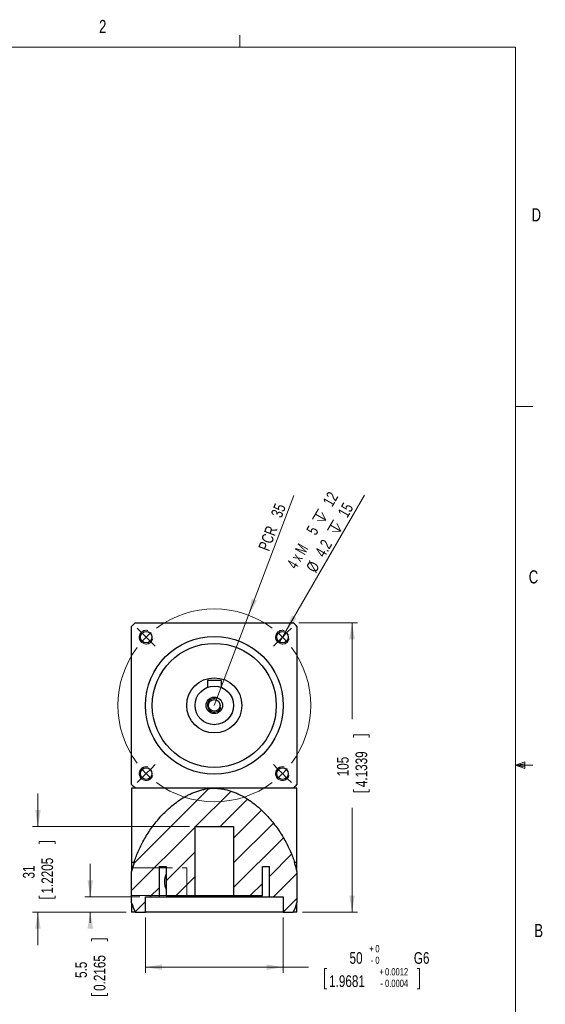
# Model space of a CAD drawing. Header units: millimetres. Extents: x 11 to 421, y 5 to 275.
# Tile 7 of 7: x 326 to 421, y 97 to 275. Entities that reach past the tile are written whole.
import ezdxf

# ---------------------------------------------------------------- set-up
doc = ezdxf.new("R2010")
doc.units = ezdxf.units.MM
doc.linetypes.add('HIDDEN', pattern=[1.905, 1.27, -0.635])
doc.styles.add('SLDTEXTSTYLE0', font='TXT', dxfattribs={"width": 0.75})
doc.styles.add('SLDTEXTSTYLE4', font='TXT', dxfattribs={"width": 0.65})
doc.dimstyles.new('SLDDIMSTYLE0', dxfattribs={"dimtxt": 2.116667, "dimasz": 3, "dimexe": 0, "dimexo": 0.0625, "dimgap": 0.529167, "dimtad": 2, "dimlfac": 2, "dimrnd": 1e-09, "dimzin": 12, "dimdsep": 46, "dimtxsty": 'SLDTEXTSTYLE0', "dimsah": 1, "dimcen": 0.09, "dimadec": 0, "dimazin": 0, "dimtfac": 1, "dimtmove": 0, "dimatfit": 3, "dimfxl": 1, "dimtolj": 1, "dimtzin": 12, "dimarcsym": 0})
doc.dimstyles.new('SLDDIMSTYLE1', dxfattribs={"dimtxt": 2.116667, "dimasz": 3, "dimexe": 0, "dimexo": 0.0625, "dimgap": 0.529167, "dimtad": 2, "dimlfac": 2, "dimrnd": 1e-09, "dimzin": 12, "dimdsep": 46, "dimtxsty": 'SLDTEXTSTYLE0', "dimsah": 1, "dimcen": 0.09, "dimadec": 0, "dimazin": 0, "dimtfac": 1, "dimtofl": 0, "dimtmove": 0, "dimatfit": 3, "dimfxl": 1, "dimtolj": 1, "dimtzin": 12, "dimarcsym": 0})
doc.dimstyles.new('SLDDIMSTYLE11', dxfattribs={"dimtxt": 2.116667, "dimasz": 3, "dimexe": 0, "dimexo": 0.0625, "dimgap": 0.529167, "dimtad": 0, "dimdec": 1, "dimlfac": 2, "dimrnd": 1e-09, "dimzin": 12, "dimdsep": 46, "dimtxsty": 'SLDTEXTSTYLE0', "dimsah": 1, "dimcen": 0.09, "dimadec": 0, "dimazin": 0, "dimtfac": 1, "dimtofl": 0, "dimtmove": 0, "dimatfit": 3, "dimfxl": 1, "dimtolj": 1, "dimtzin": 12, "dimarcsym": 0})
doc.dimstyles.new('SLDDIMSTYLE12', dxfattribs={"dimtxt": 2.116667, "dimasz": 3, "dimexe": 0, "dimexo": 0.0625, "dimgap": 0.529167, "dimtad": 0, "dimdec": 1, "dimlfac": 2, "dimrnd": 1e-09, "dimzin": 12, "dimdsep": 46, "dimtxsty": 'SLDTEXTSTYLE0', "dimsah": 1, "dimcen": 0.09, "dimadec": 0, "dimazin": 0, "dimtol": 1, "dimtp": 0.03, "dimtm": 0.01, "dimtfac": 1.6, "dimtdec": 1, "dimtofl": 0, "dimtmove": 0, "dimatfit": 3, "dimfxl": 1, "dimtolj": 1, "dimarcsym": 0})
doc.dimstyles.new('SLDDIMSTYLE2', dxfattribs={"dimtxt": 2.116667, "dimasz": 3, "dimexe": 0, "dimexo": 0.0625, "dimgap": 0.529167, "dimtad": 0, "dimlfac": 2, "dimrnd": 1e-09, "dimzin": 12, "dimdsep": 46, "dimtxsty": 'SLDTEXTSTYLE0', "dimsah": 1, "dimcen": 0.09, "dimadec": 0, "dimazin": 0, "dimtfac": 1, "dimtofl": 0, "dimtmove": 0, "dimatfit": 3, "dimfxl": 1, "dimtolj": 1, "dimtzin": 12, "dimarcsym": 0})
doc.dimstyles.new('SLDDIMSTYLE3', dxfattribs={"dimtxt": 2.116667, "dimasz": 3, "dimexe": 0, "dimexo": 0.0625, "dimgap": 0.529167, "dimtad": 0, "dimlfac": 2, "dimrnd": 1e-09, "dimzin": 12, "dimdsep": 46, "dimtxsty": 'SLDTEXTSTYLE0', "dimsah": 1, "dimcen": 0.09, "dimadec": 0, "dimazin": 0, "dimtfac": 1, "dimtofl": 0, "dimtmove": 0, "dimatfit": 3, "dimfxl": 1, "dimtolj": 1, "dimtzin": 12, "dimarcsym": 0})

# ---------------------------------------------------------------- blocks, each defined once
blk = doc.blocks.new('*D59')
at = {"color": 7, "linetype": 'Continuous', "lineweight": 0}
for p, q in [((338.79, 116.14), (338.79, 122.14)), ((347.8, 116.14), (337.79, 116.14)), ((345.3, 113.39), (337.79, 113.39)), ((338.79, 113.39), (338.79, 111.42)), ((339.04, 108.54), (341.9, 108.54)), ((339.04, 108.54), (339.04, 108.11)), ((341.9, 108.54), (341.9, 108.11)), ((339.04, 98.23), (339.04, 98.66)), ((341.9, 98.23), (341.9, 98.66)), ((339.04, 98.23), (341.9, 98.23))]:
    blk.add_line(p, q, dxfattribs=at)
for points in [[(338.79, 116.14), (339.29, 119.14), (338.29, 119.14)], [(338.79, 113.39), (338.29, 110.39), (339.29, 110.39)]]:
    blk.add_solid(points, dxfattribs=at)
at = {"color": 7, "linetype": 'Continuous', "lineweight": 0, "char_height": 2.117, "attachment_point": 1, "rotation": 90, "style": 'SLDTEXTSTYLE0'}
for s, insert in [('0.2165', (339.42, 99.09)), ('5.5', (336.06, 101.43))]:
    blk.add_mtext(s, dxfattribs=dict(at, insert=insert))
blk = doc.blocks.new('*D60')
at = {"color": 7, "linetype": 'Continuous', "lineweight": 0}
for p, q in [((329.29, 128.89), (329.29, 134.89)), ((356.81, 128.89), (328.29, 128.89)), ((329.54, 126.2), (332.4, 126.2)), ((329.54, 126.2), (329.54, 125.77)), ((332.4, 126.2), (332.4, 125.77)), ((329.54, 115.89), (329.54, 116.32)), ((332.4, 115.89), (332.4, 116.32)), ((329.54, 115.89), (332.4, 115.89)), ((345.3, 113.39), (328.29, 113.39)), ((329.29, 113.39), (329.29, 107.39))]:
    blk.add_line(p, q, dxfattribs=at)
for points in [[(329.29, 128.89), (329.79, 131.89), (328.79, 131.89)], [(329.29, 113.39), (328.79, 110.39), (329.79, 110.39)]]:
    blk.add_solid(points, dxfattribs=at)
at = {"color": 7, "linetype": 'Continuous', "lineweight": 0, "char_height": 2.117, "attachment_point": 1, "rotation": 90, "style": 'SLDTEXTSTYLE0'}
for s, insert in [('1.2205', (329.92, 116.75)), ('31', (326.56, 119.48))]:
    blk.add_mtext(s, dxfattribs=dict(at, insert=insert))
blk = doc.blocks.new('SW_SYMBOL_HOLE_DEPTH')
at = {"color": 0, "linetype": 'Continuous', "lineweight": 0}
for p, q in [((0, 875), (800, 875)), ((400, 875), (400, 75)), ((100, 555), (400, 75)), ((700, 555), (400, 75))]:
    blk.add_line(p, q, dxfattribs=at)
blk = doc.blocks.new('*D61')
at = {"color": 7, "linetype": 'Continuous', "lineweight": 0}
for q in [(388.56, 189.05), (373.05, 162.18)]:
    blk.add_line((374.3, 164.34), q, dxfattribs=at)
blk.add_solid([(374.3, 164.34), (376.23, 166.69), (375.37, 167.19)], dxfattribs=at)
at = {"color": 7, "linetype": 'Continuous', "lineweight": 0, "xscale": 0.0027037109, "yscale": 0.0027037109, "zscale": 0.0027037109, "rotation": 60}
for p in [(381.17, 183.47), (383.9, 181.47)]:
    blk.add_blockref('SW_SYMBOL_HOLE_DEPTH', p, dxfattribs=at)
at = {"color": 7, "linetype": 'Continuous', "lineweight": 0, "attachment_point": 1, "rotation": 60}
for s, insert, char_height, style in [(' 12', (380.58, 187.31), 2.117, 'SLDTEXTSTYLE0'), (' 15', (383.31, 185.31), 2.117, 'SLDTEXTSTYLE0'), ('5', (377.89, 182.66), 2.12, 'SLDTEXTSTYLE0'), ('4 x M', (374.36, 176.53), 2.117, 'SLDTEXTSTYLE4'), ('4.2 ', (379.45, 178.63), 2.117, 'SLDTEXTSTYLE0'), ('%%c', (377.85, 175.86), 2.117, 'SLDTEXTSTYLE0')]:
    blk.add_mtext(s, dxfattribs=dict(at, insert=insert, char_height=char_height, style=style))
blk = doc.blocks.new('*D62')
at = {"color": 7, "linetype": 'Continuous', "lineweight": 0}
for q in [(375.73, 188.94), (361.3, 150.89)]:
    blk.add_line((367.51, 167.25), q, dxfattribs=at)
blk.add_solid([(367.51, 167.25), (369.04, 169.88), (368.1, 170.23)], dxfattribs=at)
at = {"color": 7, "linetype": 'Continuous', "lineweight": 0, "char_height": 2.117, "attachment_point": 1, "rotation": 69.2293, "style": 'SLDTEXTSTYLE0'}
for s, insert in [('35', (371.51, 185.5)), ('PCR ', (369.22, 179.47))]:
    blk.add_mtext(s, dxfattribs=dict(at, insert=insert))
blk = doc.blocks.new('*D63')
at = {"color": 7, "linetype": 'Continuous', "lineweight": 0}
for p, q in [((348.8, 112.39), (348.8, 102.39)), ((373.8, 112.39), (373.8, 102.39)), ((348.8, 103.39), (373.8, 103.39)), ((373.8, 103.39), (378.4, 103.39)), ((381.28, 103.14), (381.28, 99.44)), ((381.28, 103.14), (381.71, 103.14)), ((398.52, 103.14), (398.09, 103.14)), ((398.52, 103.14), (398.52, 99.44)), ((381.28, 99.44), (381.71, 99.44)), ((398.52, 99.44), (398.09, 99.44))]:
    blk.add_line(p, q, dxfattribs=at)
for points in [[(348.8, 103.39), (351.8, 102.89), (351.8, 103.89)], [(373.8, 103.39), (370.8, 103.89), (370.8, 102.89)]]:
    blk.add_solid(points, dxfattribs=at)
at = {"color": 7, "linetype": 'Continuous', "lineweight": 0, "attachment_point": 1, "style": 'SLDTEXTSTYLE0'}
for s, insert, char_height in [('+', (389.46, 107.41), 1.32), ('0', (390.53, 107.41), 1.32), ('50', (385.85, 106.12), 2.117), (' G6', (396.93, 106.12), 2.117), ('-', (389.7, 105.31), 1.32), ('0', (390.53, 105.31), 1.32), ('1.9681', (382.14, 101.92), 2.117), ('+', (391.22, 103.22), 1.32), ('0.0012', (392.29, 103.22), 1.323), ('-', (391.46, 101.12), 1.32), ('0.0004', (392.29, 101.12), 1.323)]:
    blk.add_mtext(s, dxfattribs=dict(at, insert=insert, char_height=char_height))
blk = doc.blocks.new('*D64')
at = {"color": 7, "linetype": 'Continuous', "lineweight": 0}
for p, q in [((376.64, 165.89), (387.3, 165.89)), ((386.3, 165.89), (386.3, 148.39)), ((386.55, 145.52), (389.41, 145.52)), ((386.55, 145.52), (386.55, 145.09)), ((389.41, 145.52), (389.41, 145.09)), ((386.55, 135.21), (386.55, 135.63)), ((386.55, 135.21), (389.41, 135.21)), ((389.41, 135.21), (389.41, 135.63)), ((386.3, 113.39), (386.3, 132.33)), ((377.3, 113.39), (387.3, 113.39))]:
    blk.add_line(p, q, dxfattribs=at)
for points in [[(386.3, 165.89), (385.8, 162.89), (386.8, 162.89)], [(386.3, 113.39), (386.8, 116.39), (385.8, 116.39)]]:
    blk.add_solid(points, dxfattribs=at)
at = {"color": 7, "linetype": 'Continuous', "lineweight": 0, "char_height": 2.117, "attachment_point": 1, "rotation": 90, "style": 'SLDTEXTSTYLE0'}
for s, insert in [('4.1339', (386.93, 136.06)), ('105', (383.57, 138.02))]:
    blk.add_mtext(s, dxfattribs=dict(at, insert=insert))
blk = doc.blocks.new('SW_CENTERMARKSYMBOL_16')
at = {"color": 0, "linetype": 'Continuous', "lineweight": 0}
for p, q in [((-25.63, 0.88), (-26.38, 1.63)), ((-24.75, 0), (-25.63, 0.88)), ((-24.75, 0), (-23.86, -0.88)), ((0, 0), (-0.88, -0.88)), ((0, 0), (0.88, 0.88)), ((0.88, 0.88), (1.63, 1.63)), ((-23.86, -0.88), (-23.12, -1.63)), ((-0.88, -0.88), (-1.63, -1.63)), ((-23.86, -23.86), (-23.12, -23.12)), ((-0.88, -23.86), (-1.63, -23.12)), ((-24.75, -24.75), (-25.63, -25.63)), ((-24.75, -24.75), (-23.86, -23.86)), ((0, -24.75), (-0.88, -23.86)), ((0, -24.75), (0.88, -25.63)), ((-25.63, -25.63), (-26.38, -26.38)), ((0.88, -25.63), (1.63, -26.38))]:
    blk.add_line(p, q, dxfattribs=at)
for start, end in [(53.1851, 126.8149), (130.9074, 135), (45, 49.0926), (135, 139.0926), (40.9074, 45), (143.1851, 216.8149), (323.1851, 36.8149), (220.9074, 225), (225, 229.0926), (310.9074, 315), (315, 319.0926), (233.1851, 306.8149)]:
    blk.add_arc((-12.37, -12.37), 17.5, start, end, dxfattribs=at)

msp = doc.modelspace()

# ---------------------------------------------------------------- hatches: boundary and pattern name
at = {"linetype": 'Continuous', "lineweight": 0}
h = msp.add_hatch(dxfattribs=at)
h.set_pattern_fill('ANSI31', style=0)
edge = h.paths.add_edge_path(flags=0)
edge.add_spline(control_points=[(346.3004, 115.0649), (346.461, 114.4767), (346.6804, 113.915), (346.963, 113.3871)], knot_values=[0.62783602, 0.62783602, 0.62783602, 0.62783602, 0.65021358, 0.65021358, 0.65021358, 0.65021358], weights=[1, 1, 1, 1], degree=3, periodic=0)
edge.add_line((346.963, 113.3871), (348.8029, 113.3871))
edge.add_line((348.8029, 113.3871), (348.8029, 116.1371))
edge.add_line((348.8029, 116.1371), (351.3035, 116.1371))
edge.add_line((351.3035, 116.1371), (351.3035, 121.6371))
edge.add_line((351.3035, 121.6371), (352.554, 121.6371))
edge.add_line((352.554, 121.6371), (352.554, 116.3871))
edge.add_line((352.554, 116.3871), (357.8093, 116.3871))
edge.add_line((357.8093, 116.3871), (357.8093, 128.8871))
edge.add_line((357.8093, 128.8871), (364.7915, 128.8871))
edge.add_line((364.7915, 128.8871), (364.7915, 116.3871))
edge.add_line((364.7915, 116.3871), (370.0468, 116.3871))
edge.add_line((370.0468, 116.3871), (370.0468, 121.6371))
edge.add_line((370.0468, 121.6371), (371.2973, 121.6371))
edge.add_line((371.2973, 121.6371), (371.2973, 116.1371))
edge.add_line((371.2973, 116.1371), (373.7979, 116.1371))
edge.add_line((373.7979, 116.1371), (373.7979, 113.3871))
edge.add_line((373.7979, 113.3871), (375.6379, 113.3871))
edge.add_spline(control_points=[(375.6379, 113.3871), (375.9204, 113.915), (376.1398, 114.4767), (376.3004, 115.0649)], knot_values=[0, 0, 0, 0, 0.02237756, 0.02237756, 0.02237756, 0.02237756], weights=[1, 1, 1, 1], degree=3, periodic=0)
edge.add_line((376.3004, 115.0649), (376.3004, 120.7741))
edge.add_spline(control_points=[(376.3004, 120.7741), (374.7338, 128.0027), (361.3004, 143.7049), (347.867, 128.0027), (346.3004, 120.7741)], knot_values=[0.08829796, 0.08829796, 0.08829796, 0.08829796, 0.32510679, 0.56191562, 0.56191562, 0.56191562, 0.56191562], weights=[1, 1, 1, 1, 1], degree=3, periodic=0)
edge.add_line((346.3004, 120.7741), (346.3004, 115.0649))
h = msp.add_hatch(dxfattribs=at)
h.set_pattern_fill('ANSI31', style=0)
edge = h.paths.add_edge_path(flags=0)
edge.add_spline(control_points=[(346.3004, 115.0649), (346.461, 114.4767), (346.6804, 113.915), (346.963, 113.3871)], knot_values=[0.62783602, 0.62783602, 0.62783602, 0.62783602, 0.65021358, 0.65021358, 0.65021358, 0.65021358], weights=[1, 1, 1, 1], degree=3, periodic=0)
edge.add_line((346.963, 113.3871), (348.8029, 113.3871))
edge.add_line((348.8029, 113.3871), (348.8029, 116.1371))
edge.add_line((348.8029, 116.1371), (351.3035, 116.1371))
edge.add_line((351.3035, 116.1371), (351.3035, 121.6371))
edge.add_line((351.3035, 121.6371), (352.554, 121.6371))
edge.add_line((352.554, 121.6371), (352.554, 116.3871))
edge.add_line((352.554, 116.3871), (357.8093, 116.3871))
edge.add_line((357.8093, 116.3871), (357.8093, 128.8871))
edge.add_line((357.8093, 128.8871), (364.7915, 128.8871))
edge.add_line((364.7915, 128.8871), (364.7915, 116.3871))
edge.add_line((364.7915, 116.3871), (370.0468, 116.3871))
edge.add_line((370.0468, 116.3871), (370.0468, 121.6371))
edge.add_line((370.0468, 121.6371), (371.2973, 121.6371))
edge.add_line((371.2973, 121.6371), (371.2973, 116.1371))
edge.add_line((371.2973, 116.1371), (373.7979, 116.1371))
edge.add_line((373.7979, 116.1371), (373.7979, 113.3871))
edge.add_line((373.7979, 113.3871), (375.6379, 113.3871))
edge.add_spline(control_points=[(375.6379, 113.3871), (375.9204, 113.915), (376.1398, 114.4767), (376.3004, 115.0649)], knot_values=[0, 0, 0, 0, 0.02237756, 0.02237756, 0.02237756, 0.02237756], weights=[1, 1, 1, 1], degree=3, periodic=0)
edge.add_line((376.3004, 115.0649), (376.3004, 120.7741))
edge.add_spline(control_points=[(376.3004, 120.7741), (374.7338, 128.0027), (361.3004, 143.7049), (347.867, 128.0027), (346.3004, 120.7741)], knot_values=[0.08829796, 0.08829796, 0.08829796, 0.08829796, 0.32510679, 0.56191562, 0.56191562, 0.56191562, 0.56191562], weights=[1, 1, 1, 1, 1], degree=3, periodic=0)
edge.add_line((346.3004, 120.7741), (346.3004, 115.0649))

# ---------------------------------------------------------------- linework, layer by layer
at = {"color": 7, "linetype": 'Continuous', "lineweight": 0}
for p, q in [((365.9442, 270.3087), (365.9442, 272.4626)), ((15.9068, 270.3087), (415.9568, 270.3087)), ((415.9568, 9.9587), (415.9568, 270.3087)), ((415.9568, 205.1124), (419.1318, 205.1124)), ((415.9568, 140.0249), (417.6632, 140.6348)), ((415.9568, 140.0249), (417.6632, 140.2545)), ((415.9568, 140.0249), (419.1318, 140.0249)), ((415.9568, 140.0249), (417.6632, 139.4514)), ((415.9568, 140.0249), (417.6632, 139.7631)), ((417.6632, 140.6348), (417.6632, 139.4514)), ((346.3004, 121.3871), (353.7011, 121.3871)), ((355.4427, 121.3871), (356.3004, 121.3871)), ((356.3004, 116.3871), (356.3004, 121.3871)), ((346.3004, 116.3871), (353.7011, 116.3871)), ((355.4427, 116.3871), (356.3004, 116.3871))]:
    msp.add_line(p, q, dxfattribs=at)
at = {"color": 7, "linetype": 'Continuous', "lineweight": 30}
for p, q in [((346.3004, 136.5497), (346.3004, 165.2246)), ((346.963, 165.8871), (375.6379, 165.8871)), ((376.3004, 165.2246), (376.3004, 136.5497)), ((360.0504, 155.3871), (360.0504, 154.1563)), ((362.5504, 155.3871), (360.0504, 155.3871)), ((362.5504, 155.3871), (362.5504, 154.1563)), ((346.963, 135.8871), (346.3004, 135.8871)), ((375.6379, 135.8871), (346.963, 135.8871)), ((376.3004, 135.8871), (375.6379, 135.8871)), ((357.8093, 128.8871), (364.7915, 128.8871)), ((357.8093, 116.3871), (357.8093, 128.8871)), ((364.7915, 128.8871), (364.7915, 116.3871)), ((346.3004, 122.3871), (346.3004, 120.7741)), ((346.7312, 122.3871), (346.3004, 122.3871)), ((351.3035, 121.6371), (352.554, 121.6371)), ((351.3035, 121.6371), (351.3035, 116.1371)), ((352.554, 121.6371), (352.554, 116.3871)), ((370.0468, 121.6371), (371.2973, 121.6371)), ((370.0468, 116.3871), (370.0468, 121.6371)), ((371.2973, 116.1371), (371.2973, 121.6371)), ((376.3004, 122.3871), (375.8696, 122.3871)), ((376.3004, 120.7741), (376.3004, 122.3871)), ((346.3004, 115.0649), (346.3004, 120.7741)), ((376.3004, 120.7741), (376.3004, 115.0649)), ((348.8029, 116.1371), (351.3035, 116.1371)), ((348.8029, 113.3871), (348.8029, 116.1371)), ((351.3035, 116.1371), (371.2973, 116.1371)), ((352.554, 116.3871), (357.8093, 116.3871)), ((357.8093, 116.3871), (364.7915, 116.3871)), ((364.7915, 116.3871), (370.0468, 116.3871)), ((371.2973, 116.1371), (373.7979, 116.1371)), ((373.7979, 116.1371), (373.7979, 113.3871)), ((346.3004, 115.0649), (346.3004, 113.3871)), ((376.3004, 113.3871), (376.3004, 115.0649)), ((346.963, 113.3871), (346.3004, 113.3871)), ((346.963, 113.3871), (348.8029, 113.3871)), ((373.7979, 113.3871), (348.8029, 113.3871)), ((373.7979, 113.3871), (375.6379, 113.3871)), ((376.3004, 113.3871), (375.6379, 113.3871))]:
    msp.add_line(p, q, dxfattribs=at)
for centre, radius in [((348.926, 163.2615), 1.05), ((361.3004, 150.8871), 12.5), ((373.6748, 163.2615), 1.05), ((361.3004, 150.8871), 11.25), ((361.3004, 150.8871), 5), ((361.3004, 150.8871), 3.5), ((361.3004, 150.8871), 1.5), ((361.3004, 150.8871), 1.05), ((348.926, 138.5128), 1.05), ((373.6748, 138.5128), 1.05)]:
    msp.add_circle(centre, radius, dxfattribs=at)
for start, end in [(133.706268, 136.293732), (43.706268, 46.293732), (223.706268, 226.293732), (313.706268, 316.293732)]:
    msp.add_arc((361.3004, 150.8871), 20.75, start, end, dxfattribs=at)
at = {"color": 7, "linetype": 'Continuous', "lineweight": 0}
for centre in [(348.926, 163.2615), (373.6748, 163.2615), (361.3004, 150.8871), (348.926, 138.5128), (373.6748, 138.5128)]:
    msp.add_arc(centre, 1.25, 75, 345, dxfattribs=at)
at = {"color": 7, "linetype": 'HIDDEN', "lineweight": 0}
for centre in [(348.926, 163.2615), (373.6748, 163.2615), (348.926, 138.5128), (373.6748, 138.5128)]:
    msp.add_arc(centre, 1.25, 75, 345, dxfattribs=at)
at = {"color": 7, "linetype": 'Continuous', "lineweight": 30}
for points, degree in [([(346.3004, 135.8871), (346.3004, 122.3871)], 1), ([(376.3004, 122.3871), (376.3004, 135.8871)], 1), ([(346.7312, 122.3871), (346.5646, 121.8606), (346.4196, 121.324), (346.3004, 120.7741)], 3), ([(376.3004, 120.7741), (376.1812, 121.324), (376.0362, 121.8606), (375.8696, 122.3871)], 3), ([(346.3004, 115.0649), (346.4645, 114.4639), (346.6851, 113.9062), (346.963, 113.3871)], 3), ([(375.6379, 113.3871), (375.9157, 113.9062), (376.1363, 114.4639), (376.3004, 115.0649)], 3)]:
    msp.add_open_spline(points, degree=degree, dxfattribs=at)
for points, knots in [([(346.7312, 122.3871), (346.8293, 122.6973), (346.9403, 123.0203), (347.1862, 123.6784), (347.3212, 124.0139), (347.7618, 125.0307), (348.1024, 125.7223), (348.6866, 126.7653), (348.8937, 127.1142), (349.3334, 127.8123), (349.5644, 128.1588), (350.2915, 129.1886), (350.8215, 129.8623), (351.9857, 131.1721), (352.6194, 131.8084), (353.6712, 132.719), (354.0397, 133.0155), (354.8032, 133.5788), (355.1996, 133.8469), (355.8201, 134.2242), (356.0313, 134.3457), (356.4633, 134.5795), (356.6847, 134.6919), (357.3593, 135.0104), (357.8216, 135.1973), (358.5373, 135.4317), (358.7796, 135.5022), (359.2724, 135.6259), (359.5237, 135.6793), (360.2862, 135.8092), (360.7964, 135.8543), (361.5647, 135.8535), (361.8213, 135.8419), (362.3355, 135.7964), (362.593, 135.7624), (363.3508, 135.6314), (363.8425, 135.5051), (364.5628, 135.2676), (364.8009, 135.18), (365.267, 134.9918), (365.4948, 134.8914), (366.164, 134.5736), (366.5913, 134.3399), (367.4151, 133.8377), (367.8114, 133.5691), (368.5772, 133.0029), (368.9428, 132.708), (369.989, 131.8009), (370.6231, 131.164), (371.4998, 130.1764), (371.7793, 129.8417), (372.315, 129.163), (372.5717, 128.8181), (373.2995, 127.784), (373.7319, 127.0919), (374.5028, 125.7131), (374.8412, 125.0259), (375.2799, 124.013), (375.4146, 123.6784), (375.6603, 123.021), (375.7713, 122.698), (375.8696, 122.3871)], [0, 0, 0, 0, 0.03125, 0.03125, 0.0625, 0.0625, 0.125, 0.125, 0.15625, 0.15625, 0.1875, 0.1875, 0.25, 0.25, 0.3125, 0.3125, 0.34375, 0.34375, 0.375, 0.375, 0.390625, 0.390625, 0.40625, 0.40625, 0.4375, 0.4375, 0.453125, 0.453125, 0.46875, 0.46875, 0.5, 0.5, 0.515625, 0.515625, 0.53125, 0.53125, 0.5625, 0.5625, 0.578125, 0.578125, 0.59375, 0.59375, 0.625, 0.625, 0.65625, 0.65625, 0.6875, 0.6875, 0.75, 0.75, 0.78125, 0.78125, 0.8125, 0.8125, 0.875, 0.875, 0.9375, 0.9375, 0.96875, 0.96875, 1, 1, 1, 1]), ([(352.554, 117.5585), (352.5478, 117.5701), (352.4932, 117.6728), (352.4254, 117.9026), (352.3528, 118.237), (352.3149, 118.5749), (352.3042, 118.913), (352.3184, 119.2396), (352.3567, 119.554), (352.4196, 119.8479), (352.4857, 120.07), (352.5385, 120.1806), (352.554, 120.2129)], [0, 0, 0, 0, 0.01741763, 0.15433384, 0.27557038, 0.39677992, 0.50911578, 0.62145241, 0.73153488, 0.84163625, 0.95371414, 1, 1, 1, 1])]:
    msp.add_open_spline(points, degree=3, knots=knots, dxfattribs=at)

# ---------------------------------------------------------------- block references
at = {"color": 7, "linetype": 'Continuous', "lineweight": 0}
msp.add_blockref('SW_CENTERMARKSYMBOL_16', (373.6748, 163.2615), dxfattribs=at)

# ---------------------------------------------------------------- texts
at = {"color": 7, "linetype": 'Continuous', "lineweight": 0, "char_height": 2.3813, "attachment_point": 1, "style": 'SLDTEXTSTYLE0'}
for s, insert in [('2', (340.3853, 275.2395)), ('D', (418.8794, 241.0714)), ('C', (418.368, 175.389)), ('B', (419.3916, 111.2288))]:
    msp.add_mtext(s, dxfattribs=dict(at, insert=insert))

# ---------------------------------------------------------------- dimensions: what is measured, and where the dimension line sits
at = {"color": 7, "linetype": 'Continuous', "lineweight": 0}
dim = msp.add_diameter_dim_2p(p1=(373.0498, 162.179), p2=(374.2998, 164.344), text='4 x M<> {\\fGDT;x} 12\\P%%c4.2 {\\fGDT;x} 15', dimstyle='SLDDIMSTYLE0', override={"dimpost": '<>'}, dxfattribs=at)
dim.commit()
dim.dimension.update_dxf_attribs({"geometry": '*D61', "text_midpoint": (383.8164, 180.8273), "dimtype": 163})
dim = msp.add_radius_dim(center=(361.3004, 150.8871), mpoint=(367.5064, 167.2497), text='PCR <>', dimstyle='SLDDIMSTYLE1', dxfattribs=at)
dim.commit()
dim.dimension.update_dxf_attribs({"geometry": '*D62', "text_midpoint": (373.4863, 183.0162), "dimtype": 164})
for base, p1, p2, dimstyle, picture, middle in [((386.3004, 113.3871), (375.6379, 165.8871), (376.3004, 113.3871), 'SLDDIMSTYLE3', '*D64', (386.3004, 140.3623)), ((329.2887, 128.8871), (346.3004, 113.3871), (357.8093, 128.8871), 'SLDDIMSTYLE2', '*D60', (329.2887, 121.0461)), ((338.7867, 113.3871), (348.8029, 116.1371), (346.3004, 113.3871), 'SLDDIMSTYLE11', '*D59', (338.7867, 103.3871))]:
    dim = msp.add_linear_dim(base=base, p1=p1, p2=p2, angle=90, dimstyle=dimstyle, dxfattribs=at)
    dim.commit()
    dim.dimension.update_dxf_attribs({"geometry": picture, "text_midpoint": middle, "dimtype": 160})
dim = msp.add_linear_dim(base=(348.8029, 103.3871), p1=(373.7979, 113.3871), p2=(348.8029, 113.3871), text='<> G6', dimstyle='SLDDIMSTYLE12', dxfattribs=at)
dim.commit()
dim.dimension.update_dxf_attribs({"geometry": '*D63', "text_midpoint": (392.3004, 103.3871), "dimtype": 160})

doc.saveas('drawing.dxf')
